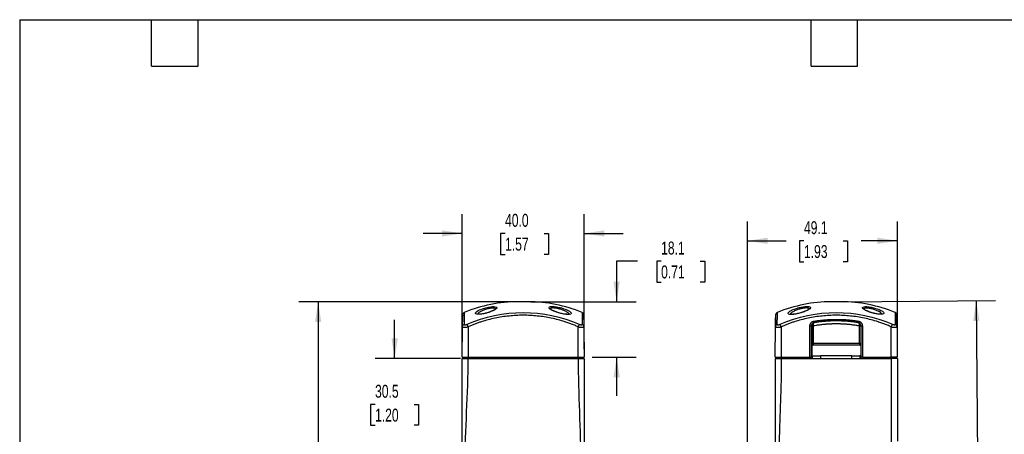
# Model space of a CAD drawing. Header units: millimetres. Extents: x 13 to 546, y 13 to 419.
# Tile 7 of 12: x 13 to 335, y 283 to 419. Entities that reach past the tile are written whole.
import ezdxf

# ---------------------------------------------------------------- set-up
doc = ezdxf.new("R2010")
doc.units = ezdxf.units.MM
doc.header["$LTSCALE"] = 2
doc.layers.add('DIMENSIONS', color=140, linetype='Continuous', lineweight=25)
doc.layers.add('TEXT', color=140, linetype='Continuous', lineweight=25)
doc.styles.add('SLDTEXTSTYLE0', font='TXT', dxfattribs={"width": 0.7})
doc.dimstyles.new('SLDDIMSTYLE0', dxfattribs={"dimtxt": 4.316016, "dimasz": 6.604, "dimexe": 0, "dimexo": 0.0625, "dimgap": 1.079004, "dimtad": 0, "dimtih": 1, "dimtoh": 1, "dimrnd": 1e-09, "dimzin": 12, "dimdsep": 46, "dimtxsty": 'SLDTEXTSTYLE0', "dimsah": 1, "dimcen": 0.09, "dimadec": 0, "dimazin": 3, "dimtfac": 1, "dimtmove": 0, "dimatfit": 0, "dimfxl": 0, "dimfrac": 2, "dimtolj": 1, "dimtzin": 12, "dimarcsym": 0})
doc.dimstyles.new('SLDDIMSTYLE1', dxfattribs={"dimtxt": 4.316016, "dimasz": 6.604, "dimexe": 0, "dimexo": 0.0625, "dimgap": 1.079004, "dimtad": 0, "dimtih": 1, "dimtoh": 1, "dimrnd": 1e-09, "dimzin": 4, "dimdsep": 46, "dimtxsty": 'SLDTEXTSTYLE0', "dimsah": 1, "dimcen": 0.09, "dimadec": 0, "dimazin": 1, "dimtfac": 1, "dimtmove": 0, "dimatfit": 0, "dimfxl": 0, "dimfrac": 2, "dimtolj": 1, "dimtzin": 12, "dimarcsym": 0})
doc.dimstyles.new('SLDDIMSTYLE2', dxfattribs={"dimtxt": 4.316016, "dimasz": 6.604, "dimexe": 0, "dimexo": 0.0625, "dimgap": 1.079004, "dimtad": 0, "dimtih": 1, "dimtoh": 1, "dimrnd": 1e-09, "dimzin": 12, "dimdsep": 46, "dimtxsty": 'SLDTEXTSTYLE0', "dimsah": 1, "dimcen": 0.09, "dimadec": 0, "dimazin": 3, "dimtfac": 1, "dimtofl": 0, "dimtmove": 0, "dimatfit": 3, "dimfxl": 0, "dimfrac": 2, "dimtolj": 1, "dimtzin": 12, "dimarcsym": 0})

# ---------------------------------------------------------------- blocks, each defined once
blk = doc.blocks.new('_D')
at = {"layer": 'DIMENSIONS'}
for p, q in [((214.9, 339.93), (208.12, 339.93)), ((208.12, 339.93), (208.12, 326.59)), ((222.68, 339.93), (221.23, 339.93)), ((221.23, 339.93), (221.23, 333.07)), ((235.51, 339.93), (236.96, 339.93)), ((236.96, 339.93), (236.96, 333.07)), ((221.23, 333.07), (222.68, 333.07)), ((236.96, 333.07), (235.51, 333.07)), ((180.06, 326.59), (214.47, 326.59)), ((200.06, 308.51), (214.47, 308.51)), ((208.12, 308.51), (208.12, 295.81))]:
    blk.add_line(p, q, dxfattribs=at)
for points in [[(208.12, 326.59), (209.13, 333.19), (207.1, 333.19)], [(208.12, 308.51), (207.1, 301.9), (209.13, 301.9)]]:
    blk.add_solid(points, dxfattribs=at)
at = {"layer": 'DIMENSIONS', "char_height": 4.233, "attachment_point": 1, "style": 'SLDTEXTSTYLE0'}
for s, insert in [('18.1', (222.68, 346.35)), ('0.71', (222.68, 338.53))]:
    blk.add_mtext(s, dxfattribs=dict(at, insert=insert))
blk = doc.blocks.new('_D_1')
at = {"layer": 'DIMENSIONS'}
for p, q in [((157.52, 311.05), (157.52, 355.38)), ((197.52, 311.05), (197.52, 355.38)), ((157.52, 349.03), (144.82, 349.03)), ((171.59, 349.03), (170.14, 349.03)), ((170.14, 349.03), (170.14, 342.17)), ((184.42, 349.03), (185.86, 349.03)), ((185.86, 349.03), (185.86, 342.17)), ((197.52, 349.03), (210.22, 349.03)), ((170.14, 342.17), (171.59, 342.17)), ((185.86, 342.17), (184.42, 342.17))]:
    blk.add_line(p, q, dxfattribs=at)
for points in [[(157.52, 349.03), (150.92, 350.05), (150.92, 348.01)], [(197.52, 349.03), (204.12, 348.01), (204.12, 350.05)]]:
    blk.add_solid(points, dxfattribs=at)
at = {"layer": 'DIMENSIONS', "char_height": 4.233, "attachment_point": 1, "style": 'SLDTEXTSTYLE0'}
for s, insert in [('40.0', (171.59, 355.45)), ('1.57', (171.59, 347.63))]:
    blk.add_mtext(s, dxfattribs=dict(at, insert=insert))
blk = doc.blocks.new('_D_2')
at = {"layer": 'DIMENSIONS'}
for p, q in [((174.98, 326.59), (104.06, 326.59)), ((110.41, 326.59), (110.41, 242.36)), ((103.99, 234.53), (102.54, 234.53)), ((102.54, 234.53), (102.54, 227.67)), ((116.82, 234.53), (118.27, 234.53)), ((118.27, 234.53), (118.27, 227.67)), ((102.54, 227.67), (103.99, 227.67)), ((110.41, 129.01), (110.41, 226.7)), ((118.27, 227.67), (116.82, 227.67)), ((156.96, 129.01), (104.06, 129.01))]:
    blk.add_line(p, q, dxfattribs=at)
for points in [[(110.41, 326.59), (109.39, 319.98), (111.42, 319.98)], [(110.41, 129.01), (111.42, 135.61), (109.39, 135.61)]]:
    blk.add_solid(points, dxfattribs=at)
at = {"layer": 'DIMENSIONS', "char_height": 4.233, "attachment_point": 1, "style": 'SLDTEXTSTYLE0'}
for s, insert in [('197.6', (102.2, 240.95)), ('7.78', (103.99, 233.13))]:
    blk.add_mtext(s, dxfattribs=dict(at, insert=insert))
blk = doc.blocks.new('_D_3')
at = {"layer": 'DIMENSIONS'}
for p, q in [((135.45, 308.01), (135.45, 320.71)), ((156.99, 308.01), (129.1, 308.01)), ((129.04, 293), (127.59, 293)), ((127.59, 293), (127.59, 286.14)), ((141.86, 293), (143.31, 293)), ((143.31, 293), (143.31, 286.14)), ((127.59, 286.14), (129.04, 286.14)), ((143.31, 286.14), (141.86, 286.14)), ((154.76, 277.51), (129.1, 277.51)), ((135.45, 277.51), (135.45, 264.81))]:
    blk.add_line(p, q, dxfattribs=at)
for points in [[(135.45, 308.01), (136.47, 314.61), (134.43, 314.61)], [(135.45, 277.51), (134.43, 270.9), (136.47, 270.9)]]:
    blk.add_solid(points, dxfattribs=at)
at = {"layer": 'DIMENSIONS', "char_height": 4.233, "attachment_point": 1, "style": 'SLDTEXTSTYLE0'}
for s, insert in [('30.5', (129.04, 299.42)), ('1.20', (129.04, 291.6))]:
    blk.add_mtext(s, dxfattribs=dict(at, insert=insert))
blk = doc.blocks.new('_D_6')
at = {"layer": 'DIMENSIONS'}
for p, q in [((282.55, 326.61), (332.18, 327.04)), ((325.83, 326.99), (326.64, 234.01)), ((320.29, 226.18), (318.84, 226.18)), ((318.84, 226.18), (318.84, 219.32)), ((333.12, 226.18), (334.57, 226.18)), ((334.57, 226.18), (334.57, 219.32)), ((318.84, 219.32), (320.29, 219.32)), ((334.57, 219.32), (333.12, 219.32)), ((327.55, 129.59), (326.77, 218.35)), ((300.67, 129.35), (333.9, 129.64))]:
    blk.add_line(p, q, dxfattribs=at)
for points in [[(325.83, 326.99), (324.87, 320.37), (326.9, 320.39)], [(327.55, 129.59), (328.51, 136.2), (326.48, 136.18)]]:
    blk.add_solid(points, dxfattribs=at)
at = {"layer": 'DIMENSIONS', "char_height": 4.233, "attachment_point": 1, "style": 'SLDTEXTSTYLE0'}
for s, insert in [('197.4', (318.5, 232.6)), ('7.77', (320.29, 224.78))]:
    blk.add_mtext(s, dxfattribs=dict(at, insert=insert))
blk = doc.blocks.new('_D_7')
at = {"layer": 'DIMENSIONS'}
for p, q in [((250.97, 211.62), (250.97, 352.97)), ((300.11, 310.55), (300.11, 352.97)), ((250.97, 346.62), (263.6, 346.62)), ((269.45, 346.62), (268, 346.62)), ((268, 346.62), (268, 339.76)), ((282.28, 346.62), (283.73, 346.62)), ((283.73, 346.62), (283.73, 339.76)), ((300.11, 346.62), (288.13, 346.62)), ((268, 339.76), (269.45, 339.76)), ((283.73, 339.76), (282.28, 339.76))]:
    blk.add_line(p, q, dxfattribs=at)
for points in [[(250.97, 346.62), (257.58, 345.6), (257.58, 347.63)], [(300.11, 346.62), (293.51, 347.63), (293.51, 345.6)]]:
    blk.add_solid(points, dxfattribs=at)
at = {"layer": 'DIMENSIONS', "char_height": 4.233, "attachment_point": 1, "style": 'SLDTEXTSTYLE0'}
for s, insert in [('49.1', (269.45, 353.04)), ('1.93', (269.45, 345.21))]:
    blk.add_mtext(s, dxfattribs=dict(at, insert=insert))

msp = doc.modelspace()

# ---------------------------------------------------------------- linework, layer by layer
for p, q in [((179.176, 326.617), (175.864, 326.617)), ((281.67, 326.617), (278.358, 326.617)), ((157.524, 308.509), (157.611, 318.425)), ((159.52, 318.425), (159.52, 308.509)), ((195.52, 308.509), (195.52, 318.425)), ((197.429, 318.425), (197.516, 308.509)), ((260.019, 308.509), (260.105, 318.425)), ((262.014, 318.425), (262.014, 308.509)), ((271.402, 308.509), (271.405, 318.771)), ((271.902, 308.509), (271.905, 318.767)), ((271.905, 318.767), (271.972, 318.778)), ((271.972, 318.694), (271.972, 311.995)), ((272.472, 318.697), (272.472, 312.974)), ((287.625, 312.975), (287.623, 318.685)), ((288.056, 318.778), (288.056, 308.009)), ((288.556, 318.782), (288.556, 308.509)), ((298.014, 308.509), (298.014, 318.425)), ((299.923, 318.425), (300.01, 308.509)), ((272.489, 312.975), (272.472, 312.974)), ((287.625, 312.975), (272.489, 312.975)), ((271.972, 311.995), (272.023, 311.944)), ((272.023, 311.944), (272.022, 308.009)), ((272.489, 312.478), (272.523, 312.444)), ((272.489, 312.478), (287.625, 312.478)), ((272.523, 312.444), (272.506, 312.444)), ((275.064, 312.444), (272.523, 312.444)), ((284.964, 312.444), (275.064, 312.444)), ((287.676, 312.444), (284.964, 312.444)), ((287.642, 312.478), (287.625, 312.478)), ((287.676, 312.444), (287.642, 312.478)), ((287.693, 312.444), (287.676, 312.444)), ((157.524, 308.509), (159.52, 308.509)), ((158.02, 308.009), (158.011, 308.509)), ((158.02, 308.509), (158.02, 308.009)), ((159.52, 308.509), (195.52, 308.509)), ((159.526, 308.009), (195.514, 308.009)), ((159.606, 308.009), (159.606, 308.509)), ((195.52, 308.509), (197.516, 308.509)), ((195.606, 308.509), (195.606, 308.009)), ((197.022, 308.009), (197.022, 308.509)), ((197.022, 308.009), (197.031, 308.509)), ((197.022, 308.149), (197.029, 308.509)), ((260.019, 308.509), (262.014, 308.509)), ((260.512, 308.509), (260.512, 308.009)), ((260.514, 308.509), (260.514, 308.009)), ((262.014, 308.509), (271.402, 308.509)), ((262.032, 308.009), (298.132, 308.009)), ((262.1, 308.009), (262.1, 308.509)), ((271.402, 308.509), (271.902, 308.509)), ((271.902, 308.509), (271.902, 308.009)), ((271.902, 308.509), (271.902, 308.509)), ((272.265, 308.889), (272.023, 308.889)), ((272.281, 308.009), (272.264, 308.942)), ((272.264, 308.942), (274.903, 308.942)), ((274.903, 308.942), (274.887, 308.009)), ((285.126, 308.889), (274.902, 308.889)), ((285.142, 308.009), (285.125, 308.942)), ((285.125, 308.942), (287.764, 308.942)), ((287.764, 308.942), (287.748, 308.009)), ((288.056, 308.889), (287.763, 308.889)), ((288.556, 308.509), (288.056, 308.509)), ((288.556, 308.509), (298.014, 308.509)), ((297.928, 308.509), (297.929, 308.009)), ((300.01, 308.509), (298.014, 308.509)), ((299.523, 308.509), (299.514, 308.009)), ((299.517, 308.009), (299.525, 308.509))]:
    msp.add_line(p, q)
at = {"flags": 128}
for points in [[(272.737, 319.752), (272.767, 319.757), (272.797, 319.762)], [(287.633, 312.975), (287.632, 312.975), (287.631, 312.975), (287.63, 312.975), (287.629, 312.975), (287.628, 312.975), (287.627, 312.975), (287.626, 312.975), (287.625, 312.975)]]:
    msp.add_lwpolyline(points, dxfattribs=at)
for centre, start, end in [((175.864, 280.508), 90, 112.44992), ((179.176, 280.508), 67.55004, 90), ((278.358, 280.508), 90, 112.44992), ((281.67, 280.508), 67.55004, 90)]:
    msp.add_arc(centre, 46.11, start, end)
for centre, major_axis, ratio, start_param, end_param in [((272.523, 311.944), (0.462, -0.191), 0.9997847, 1.9975624, 3.5339719), ((287.676, 311.944), (0.462, -0.191), 0.9997846, 1.1780592, 1.9295731), ((287.573, 312.05), (0.251, 0.448), 0.9739992, 5.4093707, 5.870773)]:
    msp.add_ellipse(centre, major_axis=major_axis, ratio=ratio, start_param=start_param, end_param=end_param)
for points, knots in [([(158.258, 323.118), (158.192, 323.085), (158.062, 323.02), (157.898, 322.871), (157.767, 322.696), (157.144, 321.049), (157.921, 322.95), (157.593, 321.338), (157.651, 320.76), (157.642, 320.117), (157.641, 320.049)], [0, 0, 0, 0, 0.0141846, 0.0283756, 0.0425579, 0.056751, 0.3596353, 0.6621487, 0.9642617, 1, 1, 1, 1]), ([(157.689, 322.49), (157.682, 322.424), (157.668, 322.294), (157.655, 321.923), (157.649, 321.561), (157.648, 321.53)], [0, 0, 0, 0, 0.4780281, 0.9551276, 1, 1, 1, 1]), ([(167.899, 325.042), (167.899, 325.042), (167.899, 325.042), (167.899, 325.042), (167.515, 325.042), (166.563, 324.955), (165.205, 324.656), (163.677, 324.188), (161.993, 323.426), (161.639, 322.663), (162.819, 322.469), (164.244, 322.615), (165.866, 323.003), (167.854, 323.704), (169.071, 324.478), (168.867, 324.955), (168.283, 325.042), (167.899, 325.042)], [-1.9458161, -1.9458161, -1.9458161, -1.9458161, -1.9458098, -1.9458098, -1.9458098, -1.8068225, -1.6678352, -1.5983415, -1.3898606, -1.1118859, -0.9728986, -0.8339113, -0.694924, -0.5559367, -0.2779621, -0.1389748, 0.0000063, 0.0000063, 0.0000063, 0.0000063]), ([(166.402, 323.229), (165.988, 323.098), (165.36, 322.901), (164.498, 322.714), (163.88, 322.613), (163.33, 322.559), (162.898, 322.558), (162.632, 322.573), (162.486, 322.633), (162.505, 322.585), (162.512, 322.569)], [0, 0, 0, 0, 0.2440673, 0.369839, 0.4951406, 0.6199601, 0.7384461, 0.8474176, 0.9467038, 1, 1, 1, 1]), ([(167.637, 324.568), (167.486, 324.563), (167.182, 324.553), (166.64, 324.479), (166.063, 324.364), (165.274, 324.159), (164.304, 323.821), (163.356, 323.352), (162.728, 322.905), (162.635, 322.672), (162.596, 322.574)], [0, 0, 0, 0, 0.0862953, 0.1728244, 0.2595184, 0.3465741, 0.5208258, 0.6960822, 0.8714489, 1, 1, 1, 1]), ([(168.326, 324.08), (168.238, 324.031), (168.041, 323.923), (167.401, 323.606), (166.796, 323.344), (166.414, 323.232), (166.402, 323.229)], [0, 0, 0, 0, 0.2705041, 0.6059278, 0.988205, 1, 1, 1, 1]), ([(168.511, 324.211), (168.503, 324.263), (168.487, 324.367), (168.315, 324.479), (168.04, 324.553), (167.771, 324.563), (167.637, 324.568)], [0, 0, 0, 0, 0.2435416, 0.4965715, 0.7486525, 1, 1, 1, 1]), ([(187.038, 325.081), (186.64, 325.081), (186.033, 324.991), (185.877, 324.621), (186.451, 324.098), (187.976, 323.322), (190.327, 322.62), (192.304, 322.418), (193.212, 322.57), (193.366, 322.971), (192.62, 323.698), (190.681, 324.498), (188.42, 324.991), (187.436, 325.081), (187.038, 325.081), (187.038, 325.081), (187.038, 325.081), (187.038, 325.081)], [2.0275944, 2.0275944, 2.0275944, 2.0275944, 2.1723954, 2.3172257, 2.4620559, 2.6068862, 2.8965467, 3.041377, 3.1862072, 3.3310375, 3.4758677, 3.7655283, 3.9103585, 4.0551888, 4.0551888, 4.0551888, 4.055218, 4.055218, 4.055218, 4.055218]), ([(188.584, 323.207), (188.573, 323.21), (188.177, 323.326), (187.541, 323.599), (186.879, 323.928), (186.483, 324.144), (186.422, 324.206), (186.388, 324.242)], [0, 0, 0, 0, 0.0079731, 0.2786713, 0.5161715, 0.7224882, 1, 1, 1, 1]), ([(187.301, 324.606), (187.167, 324.602), (186.894, 324.592), (186.604, 324.518), (186.453, 324.421), (186.394, 324.323), (186.391, 324.267), (186.389, 324.24)], [0, 0, 0, 0, 0.2413539, 0.4899603, 0.7470503, 0.8793106, 1, 1, 1, 1]), ([(192.614, 322.415), (192.616, 322.42), (192.637, 322.478), (192.565, 322.629), (192.429, 322.811), (192.24, 322.986), (192.032, 323.148), (191.754, 323.327), (191.443, 323.498), (191.067, 323.681), (190.461, 323.938), (189.796, 324.17), (189.235, 324.321), (188.813, 324.422), (188.31, 324.518), (187.756, 324.592), (187.451, 324.602), (187.301, 324.606)], [0, 0, 0, 0, 0.0077251, 0.0854771, 0.1735056, 0.2121196, 0.2676561, 0.3401388, 0.3929815, 0.4425878, 0.5319728, 0.6715182, 0.7152007, 0.7580581, 0.8413474, 0.9218623, 1, 1, 1, 1]), ([(192.633, 322.525), (192.64, 322.542), (192.659, 322.589), (192.502, 322.527), (192.223, 322.51), (191.773, 322.511), (191.202, 322.567), (190.56, 322.672), (189.666, 322.867), (189.015, 323.071), (188.584, 323.207)], [0, 0, 0, 0, 0.0589455, 0.1576719, 0.2658464, 0.3836721, 0.5080056, 0.6325282, 0.7571578, 1, 1, 1, 1]), ([(197.351, 322.49), (197.325, 322.558), (197.274, 322.695), (197.141, 322.871), (196.978, 323.02), (196.848, 323.085), (196.782, 323.118)], [0, 0, 0, 0, 0.250094, 0.4999979, 0.7500552, 1, 1, 1, 1]), ([(196.784, 323.123), (196.784, 323.123), (196.784, 323.158), (196.784, 323.036), (196.788, 322.736), (196.793, 322.246), (196.799, 321.659), (196.806, 321.013), (196.813, 320.229), (196.819, 319.585), (196.822, 319.256)], [0, 0, 0, 0, 0.0001207, 0.1663357, 0.3325412, 0.5001155, 0.6180501, 0.7400955, 0.867186, 1, 1, 1, 1]), ([(197.388, 320.804), (197.385, 321.038), (197.375, 321.703), (197.363, 322.305), (197.355, 322.428), (197.351, 322.49)], [0, 0, 0, 0, 0.2139688, 0.6067436, 1, 1, 1, 1]), ([(197.392, 321.53), (197.391, 321.561), (197.385, 321.923), (197.372, 322.294), (197.358, 322.424), (197.351, 322.49)], [0, 0, 0, 0, 0.0448724, 0.5219719, 1, 1, 1, 1]), ([(260.183, 322.49), (260.179, 322.433), (260.171, 322.319), (260.156, 321.538), (260.138, 320.351), (260.124, 319.155), (260.117, 318.557)], [0, 0, 0, 0, 0.2504404, 0.5005741, 0.7503768, 1, 1, 1, 1]), ([(260.183, 322.49), (260.176, 322.424), (260.162, 322.294), (260.149, 321.923), (260.143, 321.561), (260.142, 321.53)], [0, 0, 0, 0, 0.4780281, 0.9551276, 1, 1, 1, 1]), ([(260.752, 323.118), (260.687, 323.085), (260.556, 323.02), (260.393, 322.871), (260.261, 322.695), (260.209, 322.558), (260.183, 322.49)], [0, 0, 0, 0, 0.2499448, 0.50000207, 0.74990602, 1, 1, 1, 1]), ([(260.712, 319.256), (260.716, 319.686), (260.724, 320.522), (260.733, 321.466), (260.741, 322.205), (260.746, 322.729), (260.75, 323.062), (260.75, 323.102), (260.75, 323.123)], [0, 0, 0, 0, 0.1758276, 0.3418514, 0.4999808, 0.6676232, 0.8338716, 1, 1, 1, 1]), ([(270.496, 325.081), (270.098, 325.081), (269.113, 324.991), (267.422, 324.621), (265.879, 324.098), (264.337, 323.322), (264.014, 322.62), (265.234, 322.418), (266.711, 322.57), (268.391, 322.971), (270.448, 323.698), (271.712, 324.498), (271.5, 324.991), (270.895, 325.081), (270.497, 325.081), (270.497, 325.081), (270.496, 325.081), (270.496, 325.081)], [2.0275944, 2.0275944, 2.0275944, 2.0275944, 2.1723954, 2.3172257, 2.4620559, 2.6068862, 2.8965467, 3.041377, 3.1862072, 3.3310375, 3.4758677, 3.7655283, 3.9103585, 4.0551888, 4.0551888, 4.0551888, 4.055218, 4.055218, 4.055218, 4.055218]), ([(268.948, 323.206), (268.518, 323.071), (267.868, 322.866), (266.974, 322.672), (266.333, 322.567), (265.761, 322.511), (265.312, 322.51), (265.032, 322.527), (264.876, 322.589), (264.895, 322.542), (264.902, 322.524)], [0, 0, 0, 0, 0.2426241, 0.3678023, 0.4925418, 0.6167997, 0.7347718, 0.8433172, 0.9422903, 1, 1, 1, 1]), ([(270.233, 324.606), (270.083, 324.602), (269.777, 324.592), (269.223, 324.518), (268.719, 324.421), (268.302, 324.321), (267.739, 324.17), (267.071, 323.938), (266.349, 323.632), (265.799, 323.346), (265.403, 323.081), (265.155, 322.862), (265.018, 322.698), (264.95, 322.591), (264.939, 322.543), (264.938, 322.538)], [0, 0, 0, 0, 0.08256615, 0.16761332, 0.25556269, 0.30080838, 0.34505119, 0.49494653, 0.58926211, 0.69631839, 0.80388651, 0.87196871, 0.93495987, 0.99344201, 1, 1, 1, 1]), ([(270.956, 324.097), (270.862, 324.045), (270.654, 323.928), (269.984, 323.597), (269.357, 323.325), (268.96, 323.209), (268.948, 323.206)], [0, 0, 0, 0, 0.2738665, 0.6076647, 0.9879492, 1, 1, 1, 1]), ([(271.145, 324.239), (271.143, 324.266), (271.14, 324.323), (271.08, 324.421), (270.929, 324.518), (270.64, 324.592), (270.367, 324.602), (270.233, 324.606)], [0, 0, 0, 0, 0.1241051, 0.2559123, 0.5120669, 0.7596889, 1, 1, 1, 1]), ([(289.635, 325.042), (289.252, 325.042), (288.665, 324.955), (288.515, 324.597), (289.069, 324.091), (290.542, 323.341), (292.808, 322.663), (294.721, 322.469), (295.595, 322.615), (295.744, 323.003), (295.025, 323.704), (293.151, 324.478), (290.97, 324.955), (290.02, 325.042), (289.636, 325.042), (289.636, 325.042), (289.636, 325.042), (289.635, 325.042)], [-0.0000336, -0.0000336, -0.0000336, -0.0000336, 0.1389202, 0.2779075, 0.4168948, 0.5558821, 0.8338568, 0.9728441, 1.1118314, 1.2508187, 1.389806, 1.6677806, 1.806768, 1.9457553, 1.9457553, 1.9457553, 1.9457888, 1.9457888, 1.9457888, 1.9457888]), ([(289.897, 324.568), (289.763, 324.563), (289.494, 324.553), (289.219, 324.479), (289.046, 324.368), (289.031, 324.263), (289.023, 324.212)], [0, 0, 0, 0, 0.2519064, 0.5045637, 0.7577777, 1, 1, 1, 1]), ([(291.131, 323.23), (291.12, 323.233), (290.738, 323.344), (290.131, 323.606), (289.484, 323.926), (289.286, 324.036), (289.196, 324.086)], [0, 0, 0, 0, 0.01068326, 0.38947685, 0.72164079, 1, 1, 1, 1]), ([(294.997, 322.45), (294.998, 322.455), (295.035, 322.569), (294.817, 322.875), (294.187, 323.349), (293.226, 323.821), (292.261, 324.16), (291.472, 324.364), (290.894, 324.479), (290.352, 324.553), (290.049, 324.563), (289.897, 324.568)], [0, 0, 0, 0, 0.0076413, 0.1731933, 0.3395404, 0.5058407, 0.6709038, 0.7536628, 0.8360646, 0.9181451, 1, 1, 1, 1]), ([(295.022, 322.569), (295.029, 322.586), (295.048, 322.634), (294.902, 322.574), (294.637, 322.558), (294.205, 322.56), (293.655, 322.613), (293.036, 322.714), (292.174, 322.901), (291.546, 323.099), (291.131, 323.23)], [0, 0, 0, 0, 0.0546509, 0.153577, 0.2620276, 0.3803402, 0.5053738, 0.6305811, 0.755802, 1, 1, 1, 1]), ([(299.845, 322.49), (299.82, 322.558), (299.768, 322.695), (299.636, 322.871), (299.473, 323.02), (299.342, 323.085), (299.276, 323.118)], [0, 0, 0, 0, 0.25009398, 0.49999793, 0.7500552, 1, 1, 1, 1]), ([(299.278, 323.123), (299.278, 323.123), (299.278, 323.158), (299.278, 323.036), (299.282, 322.736), (299.287, 322.246), (299.293, 321.659), (299.3, 321.013), (299.307, 320.229), (299.313, 319.585), (299.316, 319.256)], [0, 0, 0, 0, 0.0001207, 0.1663409, 0.3325412, 0.5001155, 0.6180501, 0.7400955, 0.867186, 1, 1, 1, 1]), ([(299.912, 318.557), (299.904, 319.155), (299.89, 320.351), (299.872, 321.538), (299.857, 322.319), (299.849, 322.433), (299.845, 322.49)], [0, 0, 0, 0, 0.2496232, 0.4994259, 0.7495596, 1, 1, 1, 1]), ([(299.886, 321.53), (299.886, 321.561), (299.88, 321.923), (299.866, 322.294), (299.852, 322.424), (299.845, 322.49)], [0, 0, 0, 0, 0.0448724, 0.5219719, 1, 1, 1, 1]), ([(157.611, 318.425), (157.616, 319.001), (157.626, 320.153), (157.634, 321.074), (157.636, 321.338), (157.637, 321.376)], [0, 0, 0, 0, 0.46152089, 0.92303392, 1, 1, 1, 1]), ([(158.218, 319.256), (158.219, 319.244), (158.22, 319.219), (158.233, 319.185), (158.255, 319.156), (158.294, 319.122), (158.365, 319.092), (158.485, 319.08), (158.632, 319.092), (158.797, 319.127), (158.943, 319.174), (159.059, 319.219), (159.117, 319.244), (159.146, 319.256)], [0, 0, 0, 0, 0.0627829, 0.1256507, 0.1888444, 0.2512491, 0.3773389, 0.5001112, 0.6251207, 0.7500131, 0.8747447, 0.9368675, 1, 1, 1, 1]), ([(195.52, 318.425), (195.319, 318.513), (194.917, 318.691), (194.309, 318.945), (193.696, 319.19), (193.078, 319.426), (192.456, 319.653), (191.829, 319.871), (190.677, 320.251), (188.983, 320.746), (186.729, 321.277), (184.448, 321.691), (181.384, 322.084), (177.52, 322.281), (173.656, 322.084), (170.592, 321.691), (168.311, 321.277), (166.058, 320.746), (164.203, 320.204), (162.74, 319.712), (161.652, 319.313), (160.577, 318.887), (159.872, 318.579), (159.52, 318.425)], [0, 0, 0, 0, 0.0177763, 0.0355711, 0.0533887, 0.0712336, 0.08911, 0.1070222, 0.1249746, 0.1873011, 0.24993, 0.3123426, 0.3749569, 0.5000013, 0.6250456, 0.6876463, 0.7500726, 0.8126878, 0.875028, 0.9064124, 0.9376871, 0.9688752, 1, 1, 1, 1]), ([(195.894, 319.256), (195.923, 319.244), (195.981, 319.219), (196.069, 319.185), (196.157, 319.156), (196.272, 319.122), (196.41, 319.092), (196.557, 319.08), (196.676, 319.092), (196.763, 319.127), (196.803, 319.174), (196.82, 319.219), (196.821, 319.244), (196.822, 319.256)], [0, 0, 0, 0, 0.0627829, 0.1256507, 0.1888444, 0.2512491, 0.3773389, 0.5001112, 0.6251207, 0.7500131, 0.8747447, 0.9368675, 1, 1, 1, 1]), ([(197.403, 321.376), (197.404, 321.338), (197.406, 321.074), (197.414, 320.153), (197.424, 319.001), (197.429, 318.425)], [0, 0, 0, 0, 0.0769661, 0.5384791, 1, 1, 1, 1]), ([(260.105, 318.425), (260.11, 319.001), (260.12, 320.153), (260.128, 321.074), (260.131, 321.338), (260.131, 321.376)], [0, 0, 0, 0, 0.46152089, 0.92303392, 1, 1, 1, 1]), ([(260.712, 319.256), (260.713, 319.244), (260.715, 319.219), (260.728, 319.185), (260.749, 319.156), (260.789, 319.122), (260.859, 319.092), (260.98, 319.08), (261.126, 319.092), (261.292, 319.127), (261.437, 319.174), (261.554, 319.219), (261.611, 319.244), (261.641, 319.256)], [0, 0, 0, 0, 0.0627829, 0.1256507, 0.1888444, 0.2512491, 0.3773389, 0.5001112, 0.6251207, 0.7500131, 0.8747447, 0.9368675, 1, 1, 1, 1]), ([(298.014, 318.425), (297.813, 318.513), (297.411, 318.691), (296.803, 318.945), (296.19, 319.19), (295.573, 319.426), (294.95, 319.653), (294.323, 319.871), (293.172, 320.251), (291.477, 320.746), (289.224, 321.277), (286.942, 321.691), (283.878, 322.084), (280.014, 322.281), (276.151, 322.084), (273.086, 321.691), (270.805, 321.277), (268.552, 320.746), (266.698, 320.204), (265.234, 319.712), (264.146, 319.313), (263.072, 318.887), (262.366, 318.579), (262.014, 318.425)], [0, 0, 0, 0, 0.0177763, 0.0355711, 0.0533887, 0.0712336, 0.08911, 0.1070222, 0.1249746, 0.1873011, 0.24993, 0.3123426, 0.3749569, 0.5000013, 0.6250456, 0.6876463, 0.7500726, 0.8126878, 0.875028, 0.9064124, 0.9376871, 0.9688752, 1, 1, 1, 1]), ([(271.405, 318.771), (271.406, 318.806), (271.407, 318.875), (271.419, 318.979), (271.438, 319.082), (271.464, 319.185), (271.513, 319.335), (271.603, 319.527), (271.754, 319.743), (271.94, 319.929), (272.133, 320.062), (272.317, 320.154), (272.482, 320.214), (272.596, 320.238), (272.653, 320.25)], [0, 0, 0, 0, 0.0496685, 0.0992619, 0.1490345, 0.1992377, 0.2501168, 0.3753316, 0.4999349, 0.6241806, 0.749654, 0.8336345, 0.9167001, 1, 1, 1, 1]), ([(272.737, 319.752), (272.705, 319.746), (272.639, 319.732), (272.544, 319.7), (272.453, 319.659), (272.366, 319.609), (272.284, 319.551), (272.209, 319.485), (272.124, 319.395), (272.038, 319.274), (271.964, 319.116), (271.915, 318.945), (271.908, 318.826), (271.905, 318.767)], [0, 0, 0, 0, 0.0714347, 0.1428532, 0.2142982, 0.2857662, 0.3572285, 0.4286525, 0.5000223, 0.6219166, 0.7459325, 0.8720325, 1, 1, 1, 1]), ([(271.972, 318.778), (271.973, 318.808), (271.974, 318.868), (271.987, 318.958), (272.007, 319.048), (272.037, 319.138), (272.075, 319.227), (272.123, 319.312), (272.18, 319.395), (272.258, 319.484), (272.365, 319.579), (272.493, 319.66), (272.638, 319.727), (272.739, 319.749), (272.797, 319.762)], [0, 0, 0, 0, 0.0597627, 0.1212383, 0.1845202, 0.2496754, 0.3167582, 0.3858283, 0.4569743, 0.5303284, 0.6421356, 0.768537, 0.8659891, 1, 1, 1, 1]), ([(272.797, 319.762), (272.781, 319.759), (272.751, 319.752), (272.712, 319.733), (272.681, 319.712), (272.638, 319.677), (272.589, 319.619), (272.532, 319.515), (272.487, 319.381), (272.458, 319.215), (272.446, 319.042), (272.454, 318.921), (272.457, 318.863)], [0, 0, 0, 0, 0.07359808, 0.13679888, 0.18957707, 0.23191366, 0.35828272, 0.47045682, 0.61518533, 0.75129167, 0.87937436, 1, 1, 1, 1]), ([(287.623, 318.685), (287.263, 318.751), (286.903, 318.812), (286.098, 318.938), (285.653, 319), (284.985, 319.083), (284.764, 319.108), (284.211, 319.168), (283.88, 319.199), (283.439, 319.236), (283.33, 319.245), (283.002, 319.27), (282.784, 319.285), (282.457, 319.304), (282.349, 319.31), (282.025, 319.327), (281.81, 319.337), (281.488, 319.349), (281.381, 319.352), (281.116, 319.36), (280.957, 319.364), (280.745, 319.368), (280.693, 319.369), (280.561, 319.371), (280.483, 319.372), (280.378, 319.373), (280.352, 319.373), (280.274, 319.374), (280.222, 319.374), (280.144, 319.374), (280.118, 319.374), (280.04, 319.374), (279.988, 319.374), (279.911, 319.374), (279.885, 319.374), (279.807, 319.374), (279.755, 319.374), (279.676, 319.373), (279.65, 319.373), (279.546, 319.372), (279.467, 319.371), (279.336, 319.369), (279.283, 319.368), (279.072, 319.364), (278.913, 319.36), (278.647, 319.352), (278.541, 319.349), (278.219, 319.337), (278.003, 319.327), (277.68, 319.31), (277.571, 319.304), (277.245, 319.285), (277.027, 319.27), (276.699, 319.245), (276.589, 319.236), (276.148, 319.199), (275.817, 319.168), (275.265, 319.108), (275.043, 319.083), (274.376, 319), (273.931, 318.938), (273.148, 318.816), (272.81, 318.759), (272.472, 318.697)], [0.0319328, 0.0319328, 0.0319328, 0.0319328, 0.1415999, 0.1415999, 0.2760749, 0.2760749, 0.3428962, 0.3428962, 0.4424033, 0.4424033, 0.4753402, 0.4753402, 0.5408088, 0.5408088, 0.5733204, 0.5733204, 0.6378494, 0.6378494, 0.6698464, 0.6698464, 0.7174792, 0.7174792, 0.7332551, 0.7332551, 0.7568189, 0.7568189, 0.7646465, 0.7646465, 0.78026, 0.78026, 0.7880474, 0.7880474, 0.803582, 0.803582, 0.8113688, 0.8113688, 0.8269811, 0.8269811, 0.8348081, 0.8348081, 0.85837, 0.85837, 0.8741446, 0.8741446, 0.9217735, 0.9217735, 0.9537679, 0.9537679, 1.0182921, 1.0182921, 1.0508016, 1.0508016, 1.1162668, 1.1162668, 1.1492024, 1.1492024, 1.2487078, 1.2487078, 1.3155297, 1.3155297, 1.450009, 1.450009, 1.5528834, 1.5528834, 1.5528834, 1.5528834]), ([(272.653, 320.25), (272.873, 320.286), (273.312, 320.359), (273.973, 320.456), (274.635, 320.543), (275.298, 320.62), (275.963, 320.687), (276.629, 320.743), (277.297, 320.79), (277.966, 320.826), (278.636, 320.852), (279.307, 320.868), (280.166, 320.875), (281.21, 320.861), (282.439, 320.811), (283.662, 320.726), (284.882, 320.607), (286.097, 320.456), (286.903, 320.326), (287.307, 320.261)], [0, 0, 0, 0, 0.0453786, 0.0907404, 0.136096, 0.1814563, 0.2268318, 0.2722335, 0.3176718, 0.3631576, 0.4087015, 0.454314, 0.5000057, 0.5836963, 0.6671562, 0.7504507, 0.8336454, 0.9168065, 1, 1, 1, 1]), ([(287.223, 319.764), (286.999, 319.801), (286.552, 319.874), (285.88, 319.971), (285.208, 320.058), (284.539, 320.133), (283.872, 320.198), (283.209, 320.252), (282.551, 320.295), (281.898, 320.328), (281.252, 320.351), (280.614, 320.365), (279.982, 320.369), (279.348, 320.364), (278.71, 320.349), (278.063, 320.325), (277.41, 320.291), (276.751, 320.246), (276.088, 320.191), (275.421, 320.126), (274.751, 320.049), (274.08, 319.962), (273.408, 319.864), (272.961, 319.79), (272.737, 319.752)], [0, 0, 0, 0, 0.04677536, 0.09344979, 0.1399695, 0.18627994, 0.23232546, 0.27804982, 0.32339617, 0.36830726, 0.41272559, 0.45659345, 0.49985424, 0.54317929, 0.58710428, 0.63157206, 0.67652487, 0.72190522, 0.76765587, 0.81372005, 0.86004156, 0.90656487, 0.95323556, 1, 1, 1, 1]), ([(288.056, 318.778), (288.055, 318.811), (288.054, 318.877), (288.038, 318.976), (288.013, 319.074), (287.978, 319.171), (287.932, 319.265), (287.875, 319.356), (287.808, 319.44), (287.731, 319.518), (287.644, 319.588), (287.549, 319.649), (287.447, 319.7), (287.338, 319.74), (287.262, 319.756), (287.223, 319.764)], [0, 0, 0, 0, 0.0700687, 0.1413261, 0.2137491, 0.287292, 0.36191, 0.4375891, 0.5143859, 0.592381, 0.6715925, 0.7519904, 0.8335283, 0.9161826, 1, 1, 1, 1]), ([(287.638, 318.852), (287.64, 318.881), (287.644, 318.94), (287.645, 319.027), (287.642, 319.114), (287.634, 319.201), (287.621, 319.285), (287.603, 319.366), (287.579, 319.443), (287.546, 319.526), (287.497, 319.61), (287.436, 319.678), (287.364, 319.731), (287.313, 319.745), (287.282, 319.754)], [0, 0, 0, 0, 0.0594232, 0.1206556, 0.1838072, 0.2489615, 0.3161859, 0.3855483, 0.4571356, 0.5310785, 0.6428987, 0.7690487, 0.8637557, 1, 1, 1, 1]), ([(287.307, 320.261), (287.341, 320.255), (287.409, 320.242), (287.51, 320.213), (287.608, 320.177), (287.705, 320.134), (287.845, 320.06), (288.02, 319.94), (288.207, 319.755), (288.36, 319.54), (288.459, 319.327), (288.518, 319.131), (288.55, 318.958), (288.554, 318.841), (288.556, 318.782)], [0, 0, 0, 0, 0.0496703, 0.0992645, 0.1490372, 0.1992405, 0.2501201, 0.3753392, 0.4999353, 0.6241776, 0.7496512, 0.8336352, 0.9167005, 1, 1, 1, 1]), ([(298.388, 319.256), (298.418, 319.243), (298.477, 319.218), (298.565, 319.184), (298.651, 319.155), (298.765, 319.121), (298.902, 319.092), (299.049, 319.08), (299.169, 319.092), (299.24, 319.122), (299.28, 319.156), (299.301, 319.185), (299.314, 319.219), (299.315, 319.244), (299.316, 319.256)], [0, 0, 0, 0, 0.0646932, 0.12755, 0.1891643, 0.250164, 0.3750375, 0.5000213, 0.6227312, 0.7488173, 0.8111707, 0.8743799, 0.9372144, 1, 1, 1, 1]), ([(299.898, 321.376), (299.898, 321.338), (299.9, 321.074), (299.908, 320.153), (299.918, 319.001), (299.923, 318.425)], [0, 0, 0, 0, 0.0769661, 0.5384791, 1, 1, 1, 1]), ([(157.611, 318.425), (157.612, 318.416), (157.613, 318.397), (157.627, 318.373), (157.649, 318.35), (157.679, 318.33), (157.717, 318.313), (157.763, 318.298), (157.816, 318.285), (157.875, 318.274), (157.94, 318.266), (158.011, 318.26), (158.087, 318.257), (158.196, 318.255), (158.346, 318.259), (158.548, 318.274), (158.77, 318.297), (159.008, 318.33), (159.261, 318.372), (159.433, 318.407), (159.52, 318.425)], [0, 0, 0, 0, 0.0446097, 0.0886522, 0.1321377, 0.175077, 0.217481, 0.2593612, 0.3007298, 0.3415992, 0.3819823, 0.4218926, 0.4613442, 0.5003516, 0.5791352, 0.6595793, 0.7417913, 0.825871, 0.9119118, 1, 1, 1, 1]), ([(195.52, 318.425), (195.564, 318.416), (195.652, 318.397), (195.782, 318.373), (195.91, 318.35), (196.034, 318.33), (196.156, 318.313), (196.273, 318.298), (196.386, 318.285), (196.494, 318.274), (196.597, 318.266), (196.694, 318.26), (196.786, 318.257), (196.901, 318.255), (197.034, 318.259), (197.171, 318.274), (197.283, 318.297), (197.366, 318.33), (197.419, 318.372), (197.426, 318.407), (197.429, 318.425)], [0, 0, 0, 0, 0.0446097, 0.0886522, 0.1321377, 0.175077, 0.217481, 0.2593612, 0.3007298, 0.3415992, 0.3819823, 0.4218926, 0.4613442, 0.5003516, 0.5791352, 0.6595793, 0.7417913, 0.825871, 0.9119118, 1, 1, 1, 1]), ([(260.105, 318.425), (260.106, 318.416), (260.107, 318.397), (260.121, 318.373), (260.143, 318.35), (260.173, 318.33), (260.212, 318.313), (260.257, 318.298), (260.31, 318.285), (260.369, 318.274), (260.434, 318.266), (260.505, 318.26), (260.582, 318.257), (260.69, 318.255), (260.841, 318.259), (261.042, 318.274), (261.264, 318.297), (261.503, 318.33), (261.755, 318.372), (261.927, 318.407), (262.014, 318.425)], [0, 0, 0, 0, 0.0446097, 0.0886522, 0.1321377, 0.175077, 0.217481, 0.2593612, 0.3007298, 0.3415992, 0.3819823, 0.4218926, 0.4613442, 0.5003516, 0.5791352, 0.6595793, 0.7417913, 0.825871, 0.9119118, 1, 1, 1, 1]), ([(271.405, 318.771), (271.535, 318.771), (271.663, 318.771), (271.848, 318.769), (271.903, 318.768), (271.905, 318.767)], [0, 0, 0, 0, 0.5, 0.5, 1, 1, 1, 1]), ([(288.056, 318.778), (288.054, 318.779), (288.107, 318.78), (288.292, 318.782), (288.424, 318.782), (288.556, 318.782)], [0, 0, 0, 0, 0.5, 0.5, 1, 1, 1, 1]), ([(298.014, 318.425), (298.058, 318.416), (298.145, 318.398), (298.275, 318.373), (298.402, 318.351), (298.526, 318.331), (298.647, 318.313), (298.764, 318.298), (298.877, 318.285), (298.986, 318.275), (299.089, 318.266), (299.187, 318.26), (299.279, 318.257), (299.394, 318.255), (299.527, 318.259), (299.664, 318.273), (299.776, 318.297), (299.859, 318.33), (299.913, 318.372), (299.92, 318.407), (299.923, 318.425)], [0, 0, 0, 0, 0.0443326, 0.0881427, 0.1314406, 0.174237, 0.2165428, 0.2583694, 0.2997288, 0.3406332, 0.3810953, 0.4211284, 0.460746, 0.4999623, 0.5783707, 0.6586131, 0.7407992, 0.8250308, 0.9114022, 1, 1, 1, 1]), ([(272.489, 312.478), (272.489, 312.48), (272.489, 312.535), (272.489, 312.718), (272.489, 312.846), (272.489, 312.975)], [0, 0, 0, 0, 0.5, 0.5, 1, 1, 1, 1]), ([(287.625, 312.975), (287.625, 312.846), (287.625, 312.718), (287.625, 312.535), (287.625, 312.48), (287.625, 312.478)], [0, 0, 0, 0, 0.5, 0.5, 1, 1, 1, 1]), ([(288.056, 312.471), (288.037, 312.545), (288.005, 312.665), (287.917, 312.807), (287.832, 312.9), (287.751, 312.951), (287.683, 312.972), (287.65, 312.974), (287.633, 312.975)], [0, 0, 0, 0, 0.33558274, 0.54606078, 0.7182196, 0.86812152, 0.93540926, 1, 1, 1, 1]), ([(287.99, 312.337), (287.952, 312.375), (287.846, 312.449), (287.717, 312.478), (287.642, 312.478)], [-0.78532201, -0.78532201, -0.78532201, -0.78532201, -0.44869016, 0.0001523, 0.0001523, 0.0001523, 0.0001523]), ([(157.517, 273.071), (157.517, 273.511), (157.517, 274.41), (157.518, 275.785), (157.518, 277.214), (157.518, 278.697), (157.518, 280.233), (157.519, 281.963), (157.519, 283.949), (157.52, 286.86), (157.522, 290.54), (157.523, 294.219), (157.524, 297.131), (157.525, 299.376), (157.525, 301.6), (157.526, 303.844), (157.526, 305.967), (157.526, 307.342), (157.526, 308.009)], [0, 0, 0, 0, 0.0377994, 0.077139, 0.1180201, 0.1604442, 0.2044123, 0.2499254, 0.3089636, 0.3749487, 0.4999989, 0.6250495, 0.6910511, 0.7500735, 0.8177917, 0.8820163, 0.9427509, 1, 1, 1, 1]), ([(157.526, 308.009), (157.527, 308.009), (157.527, 308.009), (157.539, 308.009), (157.557, 308.009), (157.584, 308.009), (157.618, 308.009), (157.691, 308.009), (157.836, 308.009), (158.095, 308.009), (158.414, 308.009), (158.734, 308.009), (159.025, 308.009), (159.273, 308.009), (159.442, 308.009), (159.526, 308.009)], [0, 0, 0, 0, 0.0403497, 0.0803665, 0.1202099, 0.1600415, 0.200023, 0.2403143, 0.369196, 0.5001941, 0.6295965, 0.7600589, 0.8401315, 0.9196791, 1, 1, 1, 1]), ([(195.514, 308.009), (195.556, 308.009), (195.641, 308.009), (195.767, 308.009), (195.891, 308.009), (196.014, 308.009), (196.136, 308.009), (196.343, 308.009), (196.625, 308.009), (196.943, 308.009), (197.204, 308.009), (197.367, 308.009), (197.46, 308.009), (197.507, 308.009), (197.511, 308.009), (197.514, 308.009)], [0, 0, 0, 0, 0.0403497, 0.0803665, 0.1202099, 0.1600415, 0.200023, 0.2403143, 0.369196, 0.5001941, 0.6295965, 0.7600589, 0.8401315, 0.9196791, 1, 1, 1, 1]), ([(197.514, 308.009), (197.514, 307.478), (197.514, 306.391), (197.514, 304.721), (197.514, 302.974), (197.514, 301.148), (197.515, 299.217), (197.515, 297.126), (197.516, 294.213), (197.517, 290.531), (197.518, 286.85), (197.519, 283.937), (197.52, 281.438), (197.52, 278.736), (197.521, 275.823), (197.521, 273.952), (197.521, 273.053)], [0, 0, 0, 0, 0.0455178, 0.0932706, 0.1432599, 0.1954871, 0.2499532, 0.3089355, 0.3749687, 0.5000012, 0.6250335, 0.6909751, 0.7500483, 0.839518, 0.9228331, 1, 1, 1, 1]), ([(260.014, 308.009), (260.015, 308.009), (260.016, 308.009), (260.029, 308.009), (260.048, 308.009), (260.076, 308.009), (260.111, 308.009), (260.186, 308.009), (260.334, 308.009), (260.596, 308.009), (260.917, 308.009), (261.238, 308.009), (261.53, 308.009), (261.779, 308.009), (261.947, 308.009), (262.032, 308.009)], [0, 0, 0, 0, 0.0403497, 0.0803665, 0.1202099, 0.1600415, 0.200023, 0.2403143, 0.369196, 0.5001941, 0.6295965, 0.7600589, 0.8401315, 0.9196791, 1, 1, 1, 1]), ([(262.032, 308.009), (262.031, 307.478), (262.029, 306.391), (262.012, 304.721), (261.987, 302.974), (261.951, 301.148), (261.905, 299.217), (261.846, 297.126), (261.754, 294.213), (261.626, 290.531), (261.498, 286.85), (261.407, 283.937), (261.337, 281.438), (261.277, 278.736), (261.233, 275.823), (261.227, 273.952), (261.225, 273.053)], [0, 0, 0, 0, 0.0455178, 0.0932706, 0.1432599, 0.1954871, 0.2499532, 0.3089355, 0.3749687, 0.5000012, 0.6250335, 0.6909751, 0.7500483, 0.839518, 0.9228331, 1, 1, 1, 1]), ([(298.132, 131.33), (298.13, 132.25), (298.132, 133.17), (298.132, 135.011), (298.132, 135.931), (298.132, 138.692), (298.132, 140.532), (298.132, 146.053), (298.132, 149.734), (298.132, 160.777), (298.132, 168.138), (298.132, 190.223), (298.132, 204.946), (298.132, 234.393), (298.132, 249.116), (298.132, 271.201), (298.132, 278.562), (298.132, 289.605), (298.132, 293.286), (298.132, 298.807), (298.132, 300.647), (298.132, 303.408), (298.132, 304.328), (298.132, 306.168), (298.131, 307.089), (298.132, 308.009)], [0, 0, 0, 0, 0.015625, 0.015625, 0.03125, 0.03125, 0.0625, 0.0625, 0.125, 0.125, 0.25, 0.25, 0.5, 0.5, 0.75, 0.75, 0.875, 0.875, 0.9375, 0.9375, 0.96875, 0.96875, 0.984375, 0.984375, 1, 1, 1, 1]), ([(300.114, 308.009), (300.113, 308.009), (300.112, 308.009), (300.097, 308.009), (300.073, 308.009), (300.039, 308.009), (299.996, 308.009), (299.943, 308.009), (299.881, 308.009), (299.809, 308.009), (299.727, 308.009), (299.636, 308.009), (299.497, 308.009), (299.301, 308.009), (299.038, 308.009), (298.753, 308.009), (298.449, 308.009), (298.239, 308.009), (298.132, 308.009)], [0, 0, 0, 0, 0.0472079, 0.0933695, 0.1387029, 0.1834381, 0.2278143, 0.2720767, 0.3164722, 0.3612458, 0.4066362, 0.4528723, 0.5001713, 0.6026161, 0.7012615, 0.7986387, 0.8973767, 1, 1, 1, 1]), ([(300.114, 308.009), (300.114, 305.374), (300.114, 300.858), (300.114, 293.957), (300.114, 287.558), (300.114, 283.042), (300.114, 280.909)], [0, 0, 0, 0, 0.29165927, 0.49999896, 0.76388401, 1, 1, 1, 1])]:
    msp.add_open_spline(points, degree=3, knots=knots)
for points in [[(158.258, 323.118), (158.258, 323.118), (158.245, 321.831), (158.218, 319.256)], [(159.146, 319.256), (170.667, 324.405), (184.373, 324.405), (195.894, 319.256)], [(261.641, 319.256), (273.162, 324.405), (286.867, 324.405), (298.388, 319.256)], [(157.611, 318.425), (157.612, 318.601), (157.731, 318.953), (158.041, 319.187), (158.218, 319.256)], [(159.52, 318.425), (159.441, 318.601), (159.284, 318.953), (159.178, 319.187), (159.146, 319.256)], [(195.52, 318.425), (195.599, 318.601), (195.756, 318.953), (195.862, 319.187), (195.894, 319.256)], [(197.429, 318.425), (197.428, 318.601), (197.309, 318.953), (196.999, 319.187), (196.822, 319.256)], [(260.105, 318.425), (260.107, 318.601), (260.225, 318.953), (260.535, 319.187), (260.712, 319.256)], [(262.014, 318.425), (261.935, 318.601), (261.778, 318.953), (261.672, 319.187), (261.641, 319.256)], [(272.737, 319.752), (272.737, 319.752), (272.719, 319.861), (272.675, 320.12), (272.653, 320.25)], [(287.307, 320.261), (287.285, 320.132), (287.241, 319.872), (287.223, 319.764), (287.223, 319.764)], [(298.014, 318.425), (298.093, 318.601), (298.25, 318.953), (298.356, 319.187), (298.388, 319.256)], [(299.923, 318.425), (299.922, 318.601), (299.803, 318.953), (299.494, 319.187), (299.316, 319.256)], [(271.972, 318.778), (271.974, 318.8), (272.08, 318.843), (272.33, 318.862), (272.457, 318.863)], [(271.972, 318.694), (271.972, 318.722), (271.972, 318.75), (271.972, 318.778)], [(272.472, 318.697), (272.343, 318.697), (272.085, 318.696), (271.975, 318.695), (271.972, 318.694)], [(272.457, 318.863), (272.462, 318.808), (272.467, 318.753), (272.472, 318.697)], [(287.623, 318.685), (287.628, 318.741), (287.633, 318.797), (287.638, 318.853)], [(288.123, 318.682), (288.125, 318.682), (288.019, 318.684), (287.755, 318.685), (287.623, 318.685)], [(287.638, 318.853), (287.768, 318.852), (288.023, 318.833), (288.125, 318.789), (288.123, 318.767)], [(272.111, 312.66), (272.204, 312.854), (272.338, 312.97), (272.472, 312.974)], [(272.472, 312.974), (272.474, 312.846), (272.479, 312.59), (272.481, 312.48), (272.481, 312.478)], [(287.633, 312.975), (287.633, 312.846), (287.635, 312.59), (287.64, 312.48), (287.642, 312.478)], [(271.972, 311.995), (271.975, 312.239), (272.026, 312.481), (272.111, 312.66)], [(272.117, 312.323), (272.03, 312.235), (271.977, 312.116), (271.972, 311.995)], [(272.481, 312.478), (272.346, 312.476), (272.211, 312.419), (272.117, 312.323)], [(272.481, 312.478), (272.484, 312.478), (272.486, 312.478), (272.489, 312.478)], [(158.517, 273.159), (158.517, 284.776), (159.526, 296.392), (159.526, 308.009)], [(195.514, 308.009), (195.514, 296.392), (196.321, 284.776), (196.321, 273.159)], [(260.014, 308.009), (260.014, 296.392), (260.014, 284.776), (260.014, 273.159)], [(288.056, 308.009), (288.056, 308.176), (288.056, 308.342), (288.056, 308.509)]]:
    msp.add_open_spline(points, degree=3)
at = {"layer": 'TEXT'}
for p, q in [((12.7, 419.1), (546.1, 419.1)), ((12.7, 419.1), (12.7, 12.7)), ((55.88, 403.86), (55.88, 419.1)), ((71.12, 403.86), (71.12, 419.1)), ((271.78, 403.86), (271.78, 419.1)), ((287.02, 403.86), (287.02, 419.1)), ((55.88, 403.86), (71.12, 403.86)), ((271.78, 403.86), (287.02, 403.86))]:
    msp.add_line(p, q, dxfattribs=at)

# ---------------------------------------------------------------- dimensions: what is measured, and where the dimension line sits
at = {"layer": 'DIMENSIONS'}
dim = msp.add_linear_dim(base=(197.516, 349.03), p1=(157.524, 308.509), p2=(197.516, 308.509), dimstyle='SLDDIMSTYLE1', dxfattribs=at)
dim.commit()
dim.dimension.update_dxf_attribs({"geometry": '_D_1', "text_midpoint": (178.003, 349.03), "dimtype": 160})
for base, p1, p2, angle, dimstyle, picture, middle in [((250.973, 346.618), (300.114, 308.009), (250.973, 209.08), 359.99981, 'SLDDIMSTYLE2', '_D_7', (275.865, 346.617)), ((208.118, 326.588), (197.516, 308.509), (177.52, 326.588), 90, 'SLDDIMSTYLE0', '_D', (208.118, 339.93)), ((110.406, 129.009), (177.52, 326.588), (159.5, 129.009), 90, 'SLDDIMSTYLE2', '_D_2', (110.406, 234.53)), ((327.549, 129.587), (280.014, 326.588), (298.132, 129.33), 270.5, 'SLDDIMSTYLE2', '_D_6', (326.706, 226.181)), ((135.45, 277.509), (159.526, 308.009), (157.301, 277.509), 90, 'SLDDIMSTYLE0', '_D_3', (135.45, 293.001))]:
    dim = msp.add_linear_dim(base=base, p1=p1, p2=p2, angle=angle, dimstyle=dimstyle, dxfattribs=at)
    dim.commit()
    dim.dimension.update_dxf_attribs({"geometry": picture, "text_midpoint": middle, "dimtype": 160})

doc.saveas('drawing.dxf')
